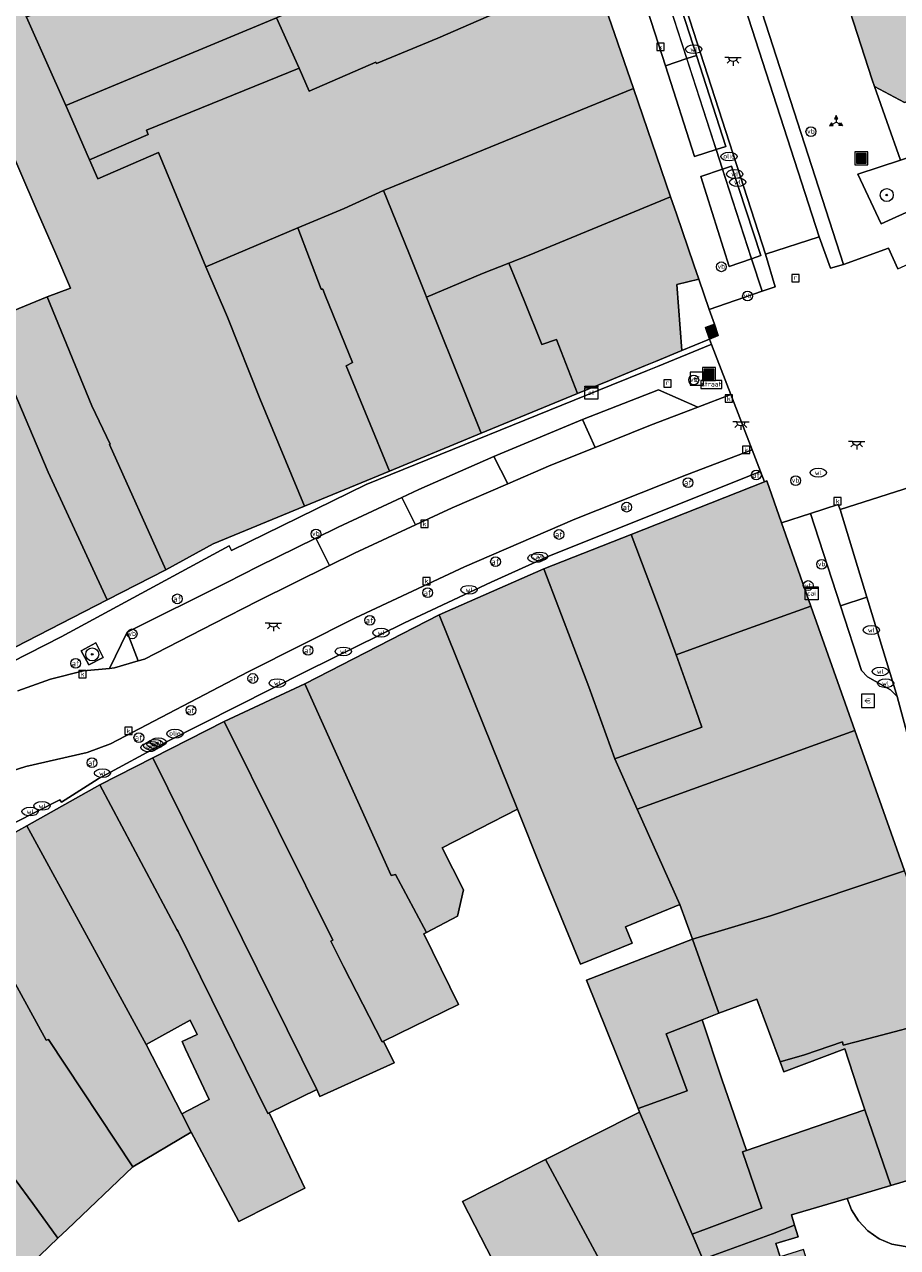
# Model space of a CAD drawing. Header units: metres. Extents: x 196496 to 197479, y 355139 to 356324.
# Tile 98 of 144: x 196968 to 197022, y 355938 to 356013. Entities that reach past the tile are written whole.
import ezdxf
from ezdxf.enums import TextEntityAlignment as Align

# ---------------------------------------------------------------- set-up
doc = ezdxf.new("R2010")
doc.units = ezdxf.units.M
doc.layers.get('0').update_dxf_attribs({"color": 252, "lineweight": 18})
for name, color, linetype, lineweight in [('B-WE-GR-BEPLANTING_CULTUUR_HEESTERS-GV', 252, 'Continuous', 18), ('B-WE-GR-BOOM-S', 252, 'Continuous', 18), ('B-WE-IE-MEUBILAIR_WATERWEGMEUBILAIR-S', 252, 'Continuous', 18), ('B-WE-IE-MEUBILAIR_WEGMEUBILAIR-GV', 252, 'Continuous', 18), ('B-WE-IE-MEUBILAIR_WEGMEUBILAIR-S', 252, 'Continuous', 18), ('B-WE-IE-MEUBILAIR_WEGMEUBILAIR_VERKEERSBORD-S', 252, 'Continuous', 18), ('B-WE-KL-BRANDSTOF_PUT-S', 252, 'Continuous', 18), ('B-WE-KL-DATA-S', 252, 'Continuous', 18), ('B-WE-KL-ET_KAST-S', 252, 'Continuous', 18), ('B-WE-KL-ET_LS_OV_LICHTPUNT-S', 252, 'Continuous', 18), ('B-WE-KL-WATER-S', 252, 'Continuous', 18), ('B-WE-OG-BEBOUWING-GV', 252, 'Continuous', 18), ('B-WE-OG-TERREIN_ERF-GV', 252, 'Continuous', 18), ('B-WE-RI-GWA_KOLK-S', 252, 'Continuous', 18), ('B-WE-RI-GWA_RIOOLPUT-S', 252, 'Continuous', 18), ('B-WE-RI-HWA_GOOT_LIJNGOOT-G', 252, 'Continuous', 18), ('B-WE-VH-ONVERHARD-GV', 252, 'Continuous', 18), ('B-WE-VH-VERHARDING_ASFALT-GV', 252, 'Continuous', 18), ('B-WE-VH-VERHARDING_BETONSTRAATSTEEN-GV', 252, 'Continuous', 18), ('B-WE-VH-VERHARDING_OPEN-GV', 252, 'Continuous', 18), ('B-WE-VH-VERHARDING_STRAATBAKSTEEN-GV', 252, 'Continuous', 18), ('B-WE-VH-VERHARDING_TEGEL-GV', 252, 'Continuous', 18), ('B-WE-VW-AFSLUITPAAL-S', 252, 'Continuous', 18)]:
    doc.layers.add(name, color=color, linetype=linetype, lineweight=lineweight)
doc.layers.add('X-XX-AL-PRESENTATIE_GEBOUW3-V', color=7, linetype='Continuous', lineweight=18, true_color=0xf0f0f0)
doc.styles.add('NLCS-ISO', font='NLCS-ISO.ttf')

# ---------------------------------------------------------------- blocks, each defined once
blk = doc.blocks.new('SIE-WEG_AFVALBAK-SO')
at = {"linetype": 'ByBlock', "lineweight": 18}
h = blk.add_hatch(color=0, dxfattribs=at)
h.dxf.hatch_style = 1
h.paths.add_polyline_path([(-1.5, -1.5), (1.5, -1.5), (1.5, 1.5), (-1.5, 1.5)])
at = {"color": 0, "linetype": 'ByBlock', "lineweight": 18}
for points in [[(-2, -2), (2, -2), (2, 2), (-2, 2)], [(-1.5, -1.5), (1.5, -1.5), (1.5, 1.5), (-1.5, 1.5)]]:
    blk.add_lwpolyline(points, close=True, dxfattribs=at)
blk = doc.blocks.new('SIE-WATER_VERKLIKKER_TRANSPORTLEIDING-SO')
at = {"color": 0, "linetype": 'ByBlock', "lineweight": 18}
blk.add_circle((0, 0), 1.5, dxfattribs=at)
at = {"color": 0, "linetype": 'ByBlock', "lineweight": 18, "style": 'NLCS-ISO'}
blk.add_text('vt', height=1.5, dxfattribs=at).set_placement((0, 0), align=Align.MIDDLE_CENTER)
blk = doc.blocks.new('SIE-WEG_VERKEERSBORD_STRAATNAAM-SO')
at = {"color": 0, "linetype": 'ByBlock', "lineweight": 18}
blk.add_lwpolyline([(-3.25, -1.25), (3.25, -1.25), (3.25, 1.25), (-3.25, 1.25)], close=True, dxfattribs=at)
at = {"color": 0, "linetype": 'ByBlock', "lineweight": 18, "style": 'NLCS-ISO'}
blk.add_text('straat', height=1.5, dxfattribs=at).set_placement((0, 0.15), align=Align.MIDDLE_CENTER)
blk = doc.blocks.new('SIE-WEG_VERKEERSBORD_WEGWIJZER-SO')
at = {"linetype": 'ByBlock', "lineweight": 18}
h = blk.add_hatch(color=0, dxfattribs=at)
h.dxf.hatch_style = 1
h.paths.add_polyline_path([(0.5, 1), (0, 2), (-0.5, 1)])
h = blk.add_hatch(color=0, dxfattribs=at)
h.dxf.hatch_style = 1
h.paths.add_polyline_path([(-1.38, -0.22), (-2, -1.15), (-0.88, -1.09)])
h = blk.add_hatch(color=0, dxfattribs=at)
h.dxf.hatch_style = 1
h.paths.add_polyline_path([(1.38, -0.22), (2, -1.15), (0.88, -1.09)])
at = {"color": 0, "linetype": 'ByBlock', "lineweight": 18}
for points in [[(-1.13, -0.65), (0, 0)], [(0, 1), (0, 0)], [(1.13, -0.65), (0, 0)]]:
    blk.add_lwpolyline(points, dxfattribs=at)
for points in [[(0.5, 1), (0, 2), (-0.5, 1)], [(-1.38, -0.22), (-2, -1.15), (-0.88, -1.09)], [(1.38, -0.22), (2, -1.15), (0.88, -1.09)]]:
    blk.add_lwpolyline(points, close=True, dxfattribs=at)
blk = doc.blocks.new('SKL-DATA_SIGNAAL_CAIKAST-SO')
at = {"color": 0, "linetype": 'ByBlock', "lineweight": 18}
for points in [[(-2, 2), (2, 2), (2, 1.68), (-2, 1.68)], [(-2, 1.52), (2, 1.52), (2, -2), (-2, -2)]]:
    blk.add_lwpolyline(points, close=True, dxfattribs=at)
at = {"color": 0, "linetype": 'ByBlock', "lineweight": 18, "style": 'NLCS-ISO'}
blk.add_text('cai', height=1.5, dxfattribs=at).set_placement((0, 0), align=Align.MIDDLE_CENTER)
blk = doc.blocks.new('SKL-ET_KAST_ELEKTRA-SO')
at = {"color": 0, "linetype": 'ByBlock', "lineweight": 18}
for points in [[(-2, 2), (2, 2), (2, 1.68), (-2, 1.68)], [(-2, 1.52), (2, 1.52), (2, -2), (-2, -2)]]:
    blk.add_lwpolyline(points, close=True, dxfattribs=at)
at = {"color": 0, "linetype": 'ByBlock', "lineweight": 18, "style": 'NLCS-ISO'}
blk.add_text('et', height=1.5, dxfattribs=at).set_placement((0, 0), align=Align.MIDDLE_CENTER)
blk = doc.blocks.new('SIE-WEG_PAAL_VERKEERSBORD-SO')
at = {"color": 0, "linetype": 'ByBlock', "lineweight": 18}
blk.add_circle((0, 0), 1.5, dxfattribs=at)
at = {"color": 0, "linetype": 'ByBlock', "lineweight": 18, "style": 'NLCS-ISO'}
blk.add_text('vb', height=1.5, dxfattribs=at).set_placement((0, 0.13), align=Align.MIDDLE_CENTER)
blk = doc.blocks.new('SVW-AFSLUITPAAL-SO')
at = {"lineweight": 18}
blk.add_circle((0, 0), 1.5, dxfattribs=at)
at = {"lineweight": 18, "style": 'NLCS-ISO'}
blk.add_text('af', height=1.8, dxfattribs=at).set_placement((0, 0), align=Align.MIDDLE_CENTER)
blk = doc.blocks.new('SRI-PUT_INSPECTIEPUT_RIOOLPUT-SO')
at = {"color": 0, "linetype": 'ByBlock', "lineweight": 18}
blk.add_lwpolyline([(-1.12, -1.12), (1.12, -1.12), (1.12, 1.12), (-1.12, 1.12)], close=True, dxfattribs=at)
at = {"color": 0, "linetype": 'ByBlock', "lineweight": 18, "style": 'NLCS-ISO'}
blk.add_text('r', height=1.5, dxfattribs=at).set_placement((0, 0.28), align=Align.MIDDLE_CENTER)
blk = doc.blocks.new('SKL-WATER_WATERLEIDINGPUT-SO')
at = {"color": 0, "linetype": 'ByBlock', "lineweight": 18}
blk.add_ellipse((0, 0), major_axis=(2.5, 0), ratio=0.54, dxfattribs=at)
at = {"color": 0, "linetype": 'ByBlock', "lineweight": 18, "style": 'NLCS-ISO'}
blk.add_text('wl', height=1.5, dxfattribs=at).set_placement((0, 0), align=Align.MIDDLE_CENTER)
blk = doc.blocks.new('SRI-KOLK-SO')
at = {"color": 0, "linetype": 'ByBlock', "lineweight": 18}
blk.add_lwpolyline([(-1.125, -1.125), (1.125, -1.125), (1.125, 1.125), (-1.125, 1.125)], close=True, dxfattribs=at)
at = {"color": 0, "linetype": 'ByBlock', "lineweight": 18, "style": 'NLCS-ISO'}
blk.add_text('k', height=1.5, dxfattribs=at).set_placement((0, 0), align=Align.MIDDLE_CENTER)
blk = doc.blocks.new('SKL-BENZINEPUT_OLIEPUT-SO')
at = {"color": 0, "linetype": 'ByBlock', "lineweight": 18}
blk.add_ellipse((0, 0), major_axis=(2.5, 0), ratio=0.54, dxfattribs=at)
at = {"color": 0, "linetype": 'ByBlock', "lineweight": 18, "style": 'NLCS-ISO'}
blk.add_text('olie', height=1.5, dxfattribs=at).set_placement((0, 0.16), align=Align.MIDDLE_CENTER)
blk = doc.blocks.new('SKL-ET_OV_LICHTPUNT-SO')
at = {"color": 0, "linetype": 'ByBlock', "lineweight": 18}
for points in [[(-1.25, 0), (-2.5, 0)], [(1.25, 0), (2.5, 0)], [(-0.92, -0.85), (-1.83, -1.7)], [(0, -1.25), (0, -2.5)], [(0.92, -0.85), (1.83, -1.7)]]:
    blk.add_lwpolyline(points, dxfattribs=at)
blk.add_lwpolyline([(0, 0), (1.25, 0, -1), (-1.25, 0)], format="xyb", close=True, dxfattribs=at)
blk = doc.blocks.new('SIE-WEG_BETAALAUTOMAAT-SO')
at = {"color": 0, "linetype": 'ByBlock', "lineweight": 18}
blk.add_lwpolyline([(-2, -2), (2, -2), (2, 2), (-2, 2)], close=True, dxfattribs=at)
at = {"color": 0, "linetype": 'ByBlock', "lineweight": 18, "style": 'NLCS-ISO'}
blk.add_text('€', height=1.5, dxfattribs=at).set_placement((0, 0), align=Align.MIDDLE_CENTER)
blk = doc.blocks.new('SGR-BOOM_01-SO')
at = {"linetype": 'ByBlock', "lineweight": 18}
h = blk.add_hatch(color=0, dxfattribs=at)
h.dxf.hatch_style = 1
edge = h.paths.add_edge_path()
edge.add_arc((0, 0), 0.25, 0, 360)
at = {"color": 0, "linetype": 'ByBlock', "lineweight": 18}
for radius in [2, 0.25]:
    blk.add_circle((0, 0), radius, dxfattribs=at)

msp = doc.modelspace()

# ---------------------------------------------------------------- hatches: boundary and pattern name
at = {"layer": 'X-XX-AL-PRESENTATIE_GEBOUW3-V'}
for points in [[(197038.476, 356026.102), (197037.327, 356025.743), (197036.482, 356025.479), (197035.766, 356027.694), (197033.381, 356035.071), (197029.369, 356037.13), (197022.49, 356034.954), (197022.174, 356035.93), (197020.849, 356040.017), (197020.823, 356040.097), (197011.196, 356036.986), (197009.765, 356036.524), (197010.691, 356033.654), (197012.362, 356028.475), (197014.931, 356020.512), (197016.802, 356021.146), (197017.866, 356017.858), (197020.385, 356010.057), (197020.518, 356009.646), (197022.38, 356008.673), (197022.826, 356008.817), (197028.948, 356010.799), (197034.106, 356012.469), (197042.07, 356015.048), (197041.61, 356016.462)], [(196989.888, 356011.156), (196989.926, 356011.071), (196993.7, 356012.623), (197003.225, 356016.792), (197003.059, 356017.237), (197001.924, 356020.268), (197001.765, 356020.695), (197001.433, 356021.582), (197001.335, 356021.844), (196987.863, 356015.687), (196984.937, 356014.379), (196983.797, 356013.87), (196985.177, 356010.783), (196985.808, 356009.37)], [(196983.797, 356013.87), (196984.937, 356014.379), (196983.635, 356017.447), (196982.836, 356019.564), (196982.659, 356019.49), (196982.428, 356020.081), (196975.729, 356016.949), (196968.435, 356013.919), (196970.844, 356008.485)], [(196990.371, 356003.258), (196996.511, 356005.76), (197005.721, 356009.522), (197003.225, 356016.792), (196993.7, 356012.623), (196989.926, 356011.071), (196989.888, 356011.156), (196985.808, 356009.37), (196985.177, 356010.783), (196975.799, 356006.963), (196975.918, 356006.699), (196972.306, 356005.149), (196972.813, 356003.987), (196976.55, 356005.592), (196979.455, 355998.573), (196985.096, 356000.969), (196987.945, 356002.162)], [(196971.073, 356007.969), (196970.844, 356008.485), (196968.435, 356013.919), (196967.817, 356015.39), (196963.931, 356013.766), (196967.2, 356006.388), (196969.037, 356002.132), (196970.228, 355999.374), (196971.136, 355997.27), (196969.709, 355996.733), (196972.459, 355990.029), (196973.574, 355987.681), (196973.532, 355987.662), (196976.991, 355979.955), (196979.898, 355981.566), (196985.509, 355983.877), (196982.774, 355990.492), (196980.778, 355995.489), (196979.455, 355998.573), (196976.55, 356005.592), (196972.813, 356003.987), (196972.306, 356005.149)], [(196970.844, 356008.485), (196971.073, 356007.969), (196972.306, 356005.149), (196975.918, 356006.699), (196975.799, 356006.963), (196985.177, 356010.783), (196983.797, 356013.87)], [(196996.511, 356005.76), (196990.371, 356003.258), (196991.914, 355999.432), (196992.95, 355996.866), (196993.004, 355996.71), (196996.451, 355998.159), (196998.062, 355998.797), (196999.32, 355999.295), (197008.003, 356002.872), (197005.721, 356009.522)], [(196991.914, 355999.432), (196990.371, 356003.258), (196987.945, 356002.162), (196985.096, 356000.969), (196986.53, 355997.193), (196986.632, 355997.198), (196986.795, 355996.777), (196988.461, 355992.694), (196988.07, 355992.496), (196990.73, 355986.028), (196996.361, 355988.348), (196993.004, 355996.71), (196992.95, 355996.866)], [(197008.357, 356001.841), (197008.003, 356002.872), (196999.32, 355999.295), (196998.062, 355998.797), (196999.003, 355996.503), (197000.091, 355993.798), (197000.99, 355994.118), (197002.28, 355990.786), (197004.244, 355991.595), (197006.456, 355992.506), (197007.068, 355992.758), (197008.698, 355993.43), (197008.382, 355997.482), (197009.736, 355997.824), (197009.433, 355998.705)], [(196979.455, 355998.573), (196980.778, 355995.489), (196982.774, 355990.492), (196985.509, 355983.877), (196990.73, 355986.028), (196988.07, 355992.496), (196988.461, 355992.694), (196986.795, 355996.777), (196986.632, 355997.198), (196986.53, 355997.193), (196985.096, 356000.969)], [(196999.003, 355996.503), (196998.062, 355998.797), (196996.451, 355998.159), (196993.004, 355996.71), (196996.361, 355988.348), (197002.28, 355990.786), (197000.99, 355994.118), (197000.091, 355993.798)], [(196965.602, 355995.744), (196965.155, 355996.775), (196961.212, 355995.068), (196962.666, 355991.71), (196961.44, 355991.179), (196959.959, 355994.599), (196957.565, 355993.563), (196957.885, 355992.825), (196957.557, 355992.683), (196957.818, 355992.037), (196957.992, 355991.606), (196958.841, 355989.506), (196959.078, 355989.616), (196960.163, 355987.187), (196959.841, 355987.033), (196961.027, 355984.1), (196961.102, 355983.959), (196961.872, 355982.199), (196962.446, 355980.887), (196962.618, 355980.969), (196965.605, 355974.112), (196973.4, 355978.112), (196969.757, 355985.968), (196965.86, 355995.154)], [(196973.532, 355987.662), (196973.574, 355987.681), (196972.459, 355990.029), (196969.709, 355996.733), (196965.86, 355995.154), (196969.757, 355985.968), (196973.4, 355978.112), (196976.991, 355979.955)], [(197010.69, 355995.046), (197010.139, 355994.84), (197010.392, 355994.127), (197010.929, 355994.349)], [(197016.626, 355977.734), (197014.824, 355982.837), (197013.91, 355985.423), (197013.765, 355985.366), (197005.57, 355982.136), (197007.418, 355977.264), (197008.335, 355974.736), (197012.273, 355976.16)], [(197004.573, 355968.339), (197009.921, 355970.287), (197009.581, 355971.301), (197008.335, 355974.736), (197007.418, 355977.264), (197005.57, 355982.136), (197000.21, 355980.024), (197002.969, 355972.77)], [(196998.594, 355965.261), (197000.058, 355961.615), (197002.461, 355955.726), (197005.646, 355957.026), (197005.231, 355958.033), (197008.561, 355959.386), (197005.945, 355965.258), (197004.573, 355968.339), (197002.969, 355972.77), (197000.21, 355980.024), (196993.79, 355977.193)], [(197005.945, 355965.258), (197019.323, 355970.097), (197016.626, 355977.734), (197012.273, 355976.16), (197008.335, 355974.736), (197009.581, 355971.301), (197009.921, 355970.287), (197004.573, 355968.339)], [(196985.534, 355972.95), (196990.838, 355961.18), (196991.111, 355961.241), (196993.01, 355957.678), (196994.91, 355958.687), (196995.282, 355960.306), (196993.979, 355962.876), (196998.594, 355965.261), (196993.79, 355977.193)], [(196980.57, 355970.636), (196987.253, 355957.21), (196987.135, 355957.149), (196987.91, 355955.596), (196990.274, 355950.951), (196990.365, 355950.997), (196994.969, 355953.253), (196992.844, 355957.59), (196993.01, 355957.678), (196991.111, 355961.241), (196990.838, 355961.18), (196985.534, 355972.95)], [(196976.186, 355968.398), (196986.267, 355948.03), (196986.464, 355947.591), (196991.016, 355949.668), (196990.365, 355950.997), (196990.274, 355950.951), (196987.91, 355955.596), (196987.135, 355957.149), (196987.253, 355957.21), (196980.57, 355970.636)], [(197019.323, 355970.097), (197005.945, 355965.258), (197008.561, 355959.386), (197009.338, 355957.261), (197014.147, 355958.696), (197022.371, 355961.469)], [(196983.342, 355946.589), (196986.267, 355948.03), (196976.186, 355968.398), (196972.947, 355966.745), (196977.668, 355957.87), (196977.744, 355957.728), (196983.265, 355946.551)], [(196972.947, 355966.745), (196968.45, 355964.233), (196975.784, 355950.785), (196978.491, 355952.291), (196978.928, 355951.412), (196977.989, 355950.974), (196978.212, 355950.5), (196979.661, 355947.423), (196977.984, 355946.535), (196978.554, 355945.407), (196981.474, 355939.922), (196985.543, 355941.972), (196983.342, 355946.589), (196983.265, 355946.551), (196977.744, 355957.728), (196977.668, 355957.87)], [(196969.783, 355951.093), (196974.962, 355943.277), (196978.554, 355945.407), (196977.984, 355946.535), (196975.784, 355950.785), (196968.45, 355964.233), (196963.831, 355961.651), (196969.648, 355951.056)], [(196957.348, 355957.74), (196961.635, 355952.001), (196963.815, 355947.685), (196965.886, 355944.713), (196967.748, 355942.505), (196968.816, 355941.033), (196970.369, 355938.892), (196970.939, 355939.436), (196974.962, 355943.277), (196969.783, 355951.093), (196969.648, 355951.056), (196963.831, 355961.651), (196963.123, 355961.255)], [(197019.395, 355950.963), (197025.154, 355952.469), (197022.466, 355961.2), (197022.371, 355961.469), (197014.147, 355958.696), (197009.338, 355957.261), (197010.96, 355952.714), (197013.292, 355953.585), (197014.724, 355949.738), (197016.229, 355950.159), (197018.554, 355950.953), (197018.602, 355950.756)], [(196957.348, 355957.74), (196954.47, 355955.665), (196961.245, 355946.166), (196965.373, 355940.612), (196968.186, 355936.809), (196970.369, 355938.892), (196968.816, 355941.033), (196967.748, 355942.505), (196965.886, 355944.713), (196963.815, 355947.685), (196961.635, 355952.001)], [(197009.941, 355952.313), (197010.96, 355952.714), (197009.338, 355957.261), (197002.832, 355954.754), (197006.004, 355946.86), (197009.01, 355947.953), (197007.728, 355951.444)], [(197011.139, 355948.674), (197009.941, 355952.313), (197007.728, 355951.444), (197009.01, 355947.953), (197006.004, 355946.86), (197006.096, 355946.631), (197009.332, 355939.131), (197013.608, 355940.748), (197012.422, 355944.191), (197012.666, 355944.281)], [(197026.687, 355943.672), (197027.394, 355943.882), (197027.764, 355943.992), (197025.154, 355952.469), (197019.395, 355950.963), (197018.602, 355950.756), (197018.554, 355950.953), (197016.229, 355950.159), (197014.724, 355949.738), (197014.953, 355949.123), (197018.704, 355950.519), (197019.486, 355948.141), (197019.932, 355946.785), (197021.536, 355942.138)], [(197009.989, 355937.612), (197009.332, 355939.131), (197006.096, 355946.631), (197000.326, 355943.728), (197004.199, 355936.494), (197004.214, 355936.466), (197004.713, 355935.531)], [(197018.84, 355941.335), (197021.536, 355942.138), (197019.932, 355946.785), (197016.165, 355945.487), (197012.666, 355944.281), (197012.422, 355944.191), (197013.608, 355940.748), (197009.332, 355939.131), (197009.989, 355937.612), (197014.267, 355939.157), (197015.618, 355939.697), (197015.432, 355940.32)], [(197000.326, 355943.728), (196995.214, 355941.156), (196998.971, 355933.861), (196999.039, 355933.728), (197004.199, 355936.494)], [(197019.887, 355926.586), (197017.464, 355934.154), (197017.146, 355935.146), (197016.559, 355936.978), (197016.168, 355938.199), (197014.742, 355937.742), (197014.463, 355938.573), (197015.831, 355938.98), (197015.618, 355939.697), (197014.267, 355939.157), (197009.989, 355937.612), (197004.713, 355935.531), (197004.953, 355934.923), (197002.85, 355934.245), (197004.402, 355929.427), (197008.555, 355916.536), (197005.483, 355915.547), (197008.258, 355906.929), (197011.33, 355907.919), (197024.506, 355912.165), (197024.015, 355913.698), (197021.575, 355921.316), (197021.255, 355922.317), (197020.205, 355925.594)]]:
    msp.add_hatch(color=256, dxfattribs=at).paths.add_polyline_path(points)

# ---------------------------------------------------------------- linework, layer by layer
at = {"layer": 'B-WE-GR-BEPLANTING_CULTUUR_HEESTERS-GV', "flags": 128}
msp.add_lwpolyline([(197020.933, 356001.218), (197023.145, 356002.216), (197029.779, 356005.207), (197028.776, 356007.304), (197022.116, 356005.127), (197019.505, 356004.273)], close=True, dxfattribs=at)
at = {"layer": 'B-WE-IE-MEUBILAIR_WEGMEUBILAIR-GV', "flags": 128}
msp.add_lwpolyline([(196972.685, 355975.469), (196971.786, 355974.99), (196972.268, 355974.123), (196973.136, 355974.574)], close=True, dxfattribs=at)
at = {"layer": 'B-WE-OG-BEBOUWING-GV', "flags": 128}
for points in [[(196989.888, 356011.156), (196989.926, 356011.071), (196993.7, 356012.623), (197003.225, 356016.792), (197003.059, 356017.237), (197001.924, 356020.268), (197001.765, 356020.695), (197001.433, 356021.582), (197001.335, 356021.844), (196987.863, 356015.687), (196984.937, 356014.379), (196983.797, 356013.87), (196985.177, 356010.783), (196985.808, 356009.37)], [(196983.797, 356013.87), (196984.937, 356014.379), (196983.635, 356017.447), (196982.836, 356019.564), (196982.659, 356019.49), (196982.428, 356020.081), (196975.729, 356016.949), (196968.435, 356013.919), (196970.844, 356008.485)], [(196990.371, 356003.258), (196996.511, 356005.76), (197005.721, 356009.522), (197003.225, 356016.792), (196993.7, 356012.623), (196989.926, 356011.071), (196989.888, 356011.156), (196985.808, 356009.37), (196985.177, 356010.783), (196975.799, 356006.963), (196975.918, 356006.699), (196972.306, 356005.149), (196972.813, 356003.987), (196976.55, 356005.592), (196979.455, 355998.573), (196985.096, 356000.969), (196987.945, 356002.162)], [(196971.073, 356007.969), (196970.844, 356008.485), (196968.435, 356013.919), (196967.817, 356015.39), (196963.931, 356013.766), (196967.2, 356006.388), (196969.037, 356002.132), (196970.228, 355999.374), (196971.136, 355997.27), (196969.709, 355996.733), (196972.459, 355990.029), (196973.574, 355987.681), (196973.532, 355987.662), (196976.991, 355979.955), (196979.898, 355981.566), (196985.509, 355983.877), (196982.774, 355990.492), (196980.778, 355995.489), (196979.455, 355998.573), (196976.55, 356005.592), (196972.813, 356003.987), (196972.306, 356005.149)], [(196970.844, 356008.485), (196971.073, 356007.969), (196972.306, 356005.149), (196975.918, 356006.699), (196975.799, 356006.963), (196985.177, 356010.783), (196983.797, 356013.87)], [(196996.511, 356005.76), (196990.371, 356003.258), (196991.914, 355999.432), (196992.95, 355996.866), (196993.004, 355996.71), (196996.451, 355998.159), (196998.062, 355998.797), (196999.32, 355999.295), (197008.003, 356002.872), (197005.721, 356009.522)], [(196991.914, 355999.432), (196990.371, 356003.258), (196987.945, 356002.162), (196985.096, 356000.969), (196986.53, 355997.193), (196986.632, 355997.198), (196986.795, 355996.777), (196988.461, 355992.694), (196988.07, 355992.496), (196990.73, 355986.028), (196996.361, 355988.348), (196993.004, 355996.71), (196992.95, 355996.866)], [(197008.357, 356001.841), (197008.003, 356002.872), (196999.32, 355999.295), (196998.062, 355998.797), (196999.003, 355996.503), (197000.091, 355993.798), (197000.99, 355994.118), (197002.28, 355990.786), (197004.244, 355991.595), (197006.456, 355992.506), (197007.068, 355992.758), (197008.698, 355993.43), (197008.382, 355997.482), (197009.736, 355997.824), (197009.433, 355998.705)], [(196979.455, 355998.573), (196980.778, 355995.489), (196982.774, 355990.492), (196985.509, 355983.877), (196990.73, 355986.028), (196988.07, 355992.496), (196988.461, 355992.694), (196986.795, 355996.777), (196986.632, 355997.198), (196986.53, 355997.193), (196985.096, 356000.969)], [(196999.003, 355996.503), (196998.062, 355998.797), (196996.451, 355998.159), (196993.004, 355996.71), (196996.361, 355988.348), (197002.28, 355990.786), (197000.99, 355994.118), (197000.091, 355993.798)], [(196965.602, 355995.744), (196965.155, 355996.775), (196961.212, 355995.068), (196962.666, 355991.71), (196961.44, 355991.179), (196959.959, 355994.599), (196957.565, 355993.563), (196957.885, 355992.825), (196957.557, 355992.683), (196957.818, 355992.037), (196957.992, 355991.606), (196958.841, 355989.506), (196959.078, 355989.616), (196960.163, 355987.187), (196959.841, 355987.033), (196961.027, 355984.1), (196961.102, 355983.959), (196961.872, 355982.199), (196962.446, 355980.887), (196962.618, 355980.969), (196965.605, 355974.112), (196973.4, 355978.112), (196969.757, 355985.968), (196965.86, 355995.154)], [(196973.532, 355987.662), (196973.574, 355987.681), (196972.459, 355990.029), (196969.709, 355996.733), (196965.86, 355995.154), (196969.757, 355985.968), (196973.4, 355978.112), (196976.991, 355979.955)], [(197010.69, 355995.046), (197010.139, 355994.84), (197010.392, 355994.127), (197010.929, 355994.349)], [(197016.626, 355977.734), (197014.824, 355982.837), (197013.91, 355985.423), (197013.765, 355985.366), (197005.57, 355982.136), (197007.418, 355977.264), (197008.335, 355974.736), (197012.273, 355976.16)], [(197004.573, 355968.339), (197009.921, 355970.287), (197009.581, 355971.301), (197008.335, 355974.736), (197007.418, 355977.264), (197005.57, 355982.136), (197000.21, 355980.024), (197002.969, 355972.77)], [(196998.594, 355965.261), (197000.058, 355961.615), (197002.461, 355955.726), (197005.646, 355957.026), (197005.231, 355958.033), (197008.561, 355959.386), (197005.945, 355965.258), (197004.573, 355968.339), (197002.969, 355972.77), (197000.21, 355980.024), (196993.79, 355977.193)], [(197005.945, 355965.258), (197019.323, 355970.097), (197016.626, 355977.734), (197012.273, 355976.16), (197008.335, 355974.736), (197009.581, 355971.301), (197009.921, 355970.287), (197004.573, 355968.339)], [(196985.534, 355972.95), (196990.838, 355961.18), (196991.111, 355961.241), (196993.01, 355957.678), (196994.91, 355958.687), (196995.282, 355960.306), (196993.979, 355962.876), (196998.594, 355965.261), (196993.79, 355977.193)], [(196980.57, 355970.636), (196987.253, 355957.21), (196987.135, 355957.149), (196987.91, 355955.596), (196990.274, 355950.951), (196990.365, 355950.997), (196994.969, 355953.253), (196992.844, 355957.59), (196993.01, 355957.678), (196991.111, 355961.241), (196990.838, 355961.18), (196985.534, 355972.95)], [(196976.186, 355968.398), (196986.267, 355948.03), (196986.464, 355947.591), (196991.016, 355949.668), (196990.365, 355950.997), (196990.274, 355950.951), (196987.91, 355955.596), (196987.135, 355957.149), (196987.253, 355957.21), (196980.57, 355970.636)], [(197019.323, 355970.097), (197005.945, 355965.258), (197008.561, 355959.386), (197009.338, 355957.261), (197014.147, 355958.696), (197022.371, 355961.469)], [(196983.342, 355946.589), (196986.267, 355948.03), (196976.186, 355968.398), (196972.947, 355966.745), (196977.668, 355957.87), (196977.744, 355957.728), (196983.265, 355946.551)], [(196972.947, 355966.745), (196968.45, 355964.233), (196975.784, 355950.785), (196978.491, 355952.291), (196978.928, 355951.412), (196977.989, 355950.974), (196978.212, 355950.5), (196979.661, 355947.423), (196977.984, 355946.535), (196978.554, 355945.407), (196981.474, 355939.922), (196985.543, 355941.972), (196983.342, 355946.589), (196983.265, 355946.551), (196977.744, 355957.728), (196977.668, 355957.87)], [(196969.783, 355951.093), (196974.962, 355943.277), (196978.554, 355945.407), (196977.984, 355946.535), (196975.784, 355950.785), (196968.45, 355964.233), (196963.831, 355961.651), (196969.648, 355951.056)], [(196957.348, 355957.74), (196961.635, 355952.001), (196963.815, 355947.685), (196965.886, 355944.713), (196967.748, 355942.505), (196968.816, 355941.033), (196970.369, 355938.892), (196970.939, 355939.436), (196974.962, 355943.277), (196969.783, 355951.093), (196969.648, 355951.056), (196963.831, 355961.651), (196963.123, 355961.255)], [(197019.395, 355950.963), (197025.154, 355952.469), (197022.466, 355961.2), (197022.371, 355961.469), (197014.147, 355958.696), (197009.338, 355957.261), (197010.96, 355952.714), (197013.292, 355953.585), (197014.724, 355949.738), (197016.229, 355950.159), (197018.554, 355950.953), (197018.602, 355950.756)], [(196957.348, 355957.74), (196954.47, 355955.665), (196961.245, 355946.166), (196965.373, 355940.612), (196968.186, 355936.809), (196970.369, 355938.892), (196968.816, 355941.033), (196967.748, 355942.505), (196965.886, 355944.713), (196963.815, 355947.685), (196961.635, 355952.001)], [(197009.941, 355952.313), (197010.96, 355952.714), (197009.338, 355957.261), (197002.832, 355954.754), (197006.004, 355946.86), (197009.01, 355947.953), (197007.728, 355951.444)], [(197011.139, 355948.674), (197009.941, 355952.313), (197007.728, 355951.444), (197009.01, 355947.953), (197006.004, 355946.86), (197006.096, 355946.631), (197009.332, 355939.131), (197013.608, 355940.748), (197012.422, 355944.191), (197012.666, 355944.281)], [(197026.687, 355943.672), (197027.394, 355943.882), (197027.764, 355943.992), (197025.154, 355952.469), (197019.395, 355950.963), (197018.602, 355950.756), (197018.554, 355950.953), (197016.229, 355950.159), (197014.724, 355949.738), (197014.953, 355949.123), (197018.704, 355950.519), (197019.486, 355948.141), (197019.932, 355946.785), (197021.536, 355942.138)], [(197009.989, 355937.612), (197009.332, 355939.131), (197006.096, 355946.631), (197000.326, 355943.728), (197004.199, 355936.494), (197004.214, 355936.466), (197004.713, 355935.531)], [(197018.84, 355941.335), (197021.536, 355942.138), (197019.932, 355946.785), (197016.165, 355945.487), (197012.666, 355944.281), (197012.422, 355944.191), (197013.608, 355940.748), (197009.332, 355939.131), (197009.989, 355937.612), (197014.267, 355939.157), (197015.618, 355939.697), (197015.432, 355940.32)], [(197000.326, 355943.728), (196995.214, 355941.156), (196998.971, 355933.861), (196999.039, 355933.728), (197004.199, 355936.494)], [(197019.887, 355926.586), (197017.464, 355934.154), (197017.146, 355935.146), (197016.559, 355936.978), (197016.168, 355938.199), (197014.742, 355937.742), (197014.463, 355938.573), (197015.831, 355938.98), (197015.618, 355939.697), (197014.267, 355939.157), (197009.989, 355937.612), (197004.713, 355935.531), (197004.953, 355934.923), (197002.85, 355934.245), (197004.402, 355929.427), (197008.555, 355916.536), (197005.483, 355915.547), (197008.258, 355906.929), (197011.33, 355907.919), (197024.506, 355912.165), (197024.015, 355913.698), (197021.575, 355921.316), (197021.255, 355922.317), (197020.205, 355925.594)]]:
    msp.add_lwpolyline(points, close=True, dxfattribs=at)
msp.add_lwpolyline([(197017.866, 356017.858), (197020.385, 356010.057), (197020.518, 356009.646), (197022.38, 356008.673), (197022.826, 356008.817), (197028.948, 356010.799), (197034.106, 356012.469), (197042.07, 356015.048)], dxfattribs=at)
at = {"layer": 'B-WE-OG-TERREIN_ERF-GV', "flags": 128}
for points in [[(196965.86, 355995.154), (196969.709, 355996.733), (196971.136, 355997.27), (196970.228, 355999.374), (196969.037, 356002.132), (196967.2, 356006.388)], [(196998.971, 355933.861), (196995.214, 355941.156), (197000.326, 355943.728), (197006.096, 355946.631), (197006.004, 355946.86), (197002.832, 355954.754), (197009.338, 355957.261), (197008.561, 355959.386), (197005.231, 355958.033), (197005.646, 355957.026), (197002.461, 355955.726), (197000.058, 355961.615), (196998.594, 355965.261), (196993.979, 355962.876), (196995.282, 355960.306), (196994.91, 355958.687), (196993.01, 355957.678), (196992.844, 355957.59), (196994.969, 355953.253), (196990.365, 355950.997), (196991.016, 355949.668), (196986.464, 355947.591), (196986.267, 355948.03), (196983.342, 355946.589), (196985.543, 355941.972), (196981.474, 355939.922), (196978.554, 355945.407), (196974.962, 355943.277), (196970.939, 355939.436), (196970.369, 355938.892), (196968.186, 355936.809)]]:
    msp.add_lwpolyline(points, dxfattribs=at)
for points in [[(197010.392, 355994.127), (197010.139, 355994.84), (197010.69, 355995.046), (197010.377, 355995.959), (197009.736, 355997.824), (197008.382, 355997.482), (197008.698, 355993.43), (197010.299, 355994.089)], [(197016.165, 355945.487), (197019.932, 355946.785), (197019.486, 355948.141), (197018.704, 355950.519), (197014.953, 355949.123), (197014.724, 355949.738), (197013.292, 355953.585), (197010.96, 355952.714), (197009.941, 355952.313), (197011.139, 355948.674), (197012.666, 355944.281)], [(196975.784, 355950.785), (196977.984, 355946.535), (196979.661, 355947.423), (196978.212, 355950.5), (196977.989, 355950.974), (196978.928, 355951.412), (196978.491, 355952.291)]]:
    msp.add_lwpolyline(points, close=True, dxfattribs=at)
at = {"layer": 'B-WE-RI-HWA_GOOT_LIJNGOOT-G', "flags": 128}
for points in [[(196958.642, 356176.376), (196980.877, 356114.58), (196985.396, 356101.399), (196989.731, 356088.162), (197018.633, 355998.714)], [(196958.642, 356176.376), (196980.877, 356114.58), (196985.396, 356101.399), (196989.731, 356088.162), (197018.633, 355998.714)], [(196979.605, 356118.116), (196980.877, 356114.58), (196985.396, 356101.399), (196989.731, 356088.162), (197018.633, 355998.714)], [(197013.617, 355997.073), (196984.8, 356086.233), (196980.44, 356099.544)], [(197013.617, 355997.073), (196984.8, 356086.233), (196980.44, 356099.544)], [(197008.996, 356011.37), (197007.213, 356016.886)], [(197010.804, 356005.778), (197008.996, 356011.37)], [(197011.191, 356004.581), (197010.804, 356005.778)], [(197012.97, 355999.073), (197011.191, 356004.581)], [(197013.617, 355997.074), (197012.97, 355999.073)]]:
    msp.add_lwpolyline(points, dxfattribs=at)
at = {"layer": 'B-WE-VH-ONVERHARD-GV', "flags": 128}
msp.add_lwpolyline([(196972.685, 355975.469), (196971.786, 355974.99), (196972.268, 355974.123), (196973.136, 355974.574)], close=True, dxfattribs=at)
at = {"layer": 'B-WE-VH-VERHARDING_ASFALT-GV', "flags": 128}
msp.add_lwpolyline([(197023.744, 355985.366), (197018.413, 355983.673), (197020.063, 355978.282), (197021.723, 355972.858), (197021.919, 355972.178), (197027.186, 355952.601)], dxfattribs=at)
at = {"layer": 'B-WE-VH-VERHARDING_BETONSTRAATSTEEN-GV', "flags": 128}
for points in [[(197018.413, 355983.673), (197018.304, 355983.98), (197016.599, 355983.42), (197018.436, 355977.747), (197020.063, 355978.282)], [(197021.919, 355972.178), (197021.723, 355972.858), (197020.063, 355978.282), (197018.436, 355977.747), (197019.724, 355973.769), (197020.099, 355973.379), (197020.24, 355973.3), (197020.888, 355972.936), (197021.507, 355972.589)]]:
    msp.add_lwpolyline(points, close=True, dxfattribs=at)
msp.add_lwpolyline([(197022.409, 355938.374), (197021.592, 355938.534), (197020.807, 355938.864), (197020.108, 355939.349), (197019.535, 355939.954), (197019.111, 355940.632), (197018.84, 355941.335), (197015.432, 355940.32), (197015.618, 355939.697), (197015.831, 355938.98), (197014.463, 355938.573), (197014.742, 355937.742)], dxfattribs=at)
at = {"layer": 'B-WE-VH-VERHARDING_OPEN-GV', "flags": 128}
for points in [[(197017.123, 356000.427), (197017.829, 355998.501), (197018.633, 355998.714), (196989.731, 356088.162), (196985.396, 356101.399), (196980.877, 356114.58), (196979.605, 356118.116), (196978.745, 356117.816), (196980.018, 356114.278), (196984.533, 356101.11), (196988.866, 356087.88)], [(196975.456, 356116.667), (196976.743, 356113.086), (196981.303, 356099.834), (196985.665, 356086.516), (197013.839, 355999.345), (197017.123, 356000.427), (196988.866, 356087.88), (196984.533, 356101.11), (196980.018, 356114.278), (196978.745, 356117.816)], [(197003.376, 355987.476), (197006.777, 355988.837), (197009.673, 355989.952), (197007.258, 355991.025), (197002.586, 355989.187)], [(196997.143, 355986.92), (196997.993, 355985.238), (197000.645, 355986.382), (197003.376, 355987.476), (197002.586, 355989.187), (196997.535, 355987.092)], [(196991.487, 355984.401), (196992.334, 355982.725), (196994.579, 355983.765), (196997.993, 355985.238), (196997.143, 355986.92), (196992.529, 355984.887)], [(196986.214, 355981.904), (196987.058, 355980.232), (196988.584, 355980.988), (196992.334, 355982.725), (196991.487, 355984.401), (196987.572, 355982.574)], [(196979.947, 355976.662), (196982.666, 355978.055), (196987.058, 355980.232), (196986.214, 355981.904), (196982.668, 355980.155), (196980.742, 355979.18), (196974.622, 355976.119), (196975.302, 355974.363), (196975.677, 355974.474)], [(196975.302, 355974.363), (196974.622, 355976.119), (196973.544, 355973.901), (196973.845, 355973.93)]]:
    msp.add_lwpolyline(points, close=True, dxfattribs=at)
msp.add_lwpolyline([(197007.805, 356017.082), (197009.586, 356011.568), (197011.396, 356005.962), (197010.804, 356005.778), (197011.191, 356004.581), (197011.752, 356004.769), (197013.552, 355999.271), (197012.97, 355999.073), (197013.617, 355997.074), (197014.433, 355997.355), (197013.839, 355999.345), (196985.665, 356086.516)], dxfattribs=at)
at = {"layer": 'B-WE-VH-VERHARDING_STRAATBAKSTEEN-GV', "flags": 128}
for points in [[(196989.731, 356088.162), (197018.633, 355998.714), (197021.393, 355999.717), (197021.969, 355998.459), (197024.343, 355999.546), (197023.188, 356002.095), (197023.145, 356002.216), (197020.933, 356001.218), (197019.505, 356004.273), (197022.116, 356005.127), (197021.277, 356007.498), (197020.518, 356009.646), (197020.385, 356010.057), (197017.866, 356017.858)], [(197003.225, 356016.792), (197005.721, 356009.522), (197008.003, 356002.872), (197008.357, 356001.841), (197009.433, 355998.705), (197009.736, 355997.824), (197010.377, 355995.959), (197013.617, 355997.074), (197012.97, 355999.073), (197011.593, 355998.605), (197009.851, 356004.131), (197011.191, 356004.581), (197010.804, 356005.778), (197009.476, 356005.364), (197007.68, 356010.929), (197005.898, 356016.449)], [(197021.969, 355998.459), (197021.393, 355999.717), (197018.633, 355998.714), (197017.829, 355998.501), (197017.123, 356000.427), (197013.839, 355999.345), (197014.433, 355997.355), (197013.617, 355997.074), (197010.377, 355995.959), (197010.69, 355995.046), (197010.929, 355994.349), (197010.392, 355994.127), (197010.514, 355993.809), (197011.699, 355990.732), (197013.012, 355987.322), (197013.518, 355986.008), (197013.765, 355985.366), (197013.91, 355985.423), (197014.824, 355982.837), (197016.599, 355983.42), (197018.304, 355983.98), (197018.413, 355983.673), (197023.744, 355985.366)], [(196966.483, 355973.769), (196970.555, 355975.842), (196980.886, 355981.425), (196981.03, 355981.136), (196989.301, 355985.206), (197004.361, 355991.314), (197006.577, 355992.213), (197007.188, 355992.46), (197010.427, 355993.774), (197010.514, 355993.809), (197010.392, 355994.127), (197010.299, 355994.089), (197008.698, 355993.43), (197007.068, 355992.758), (197006.456, 355992.506), (197004.244, 355991.595), (197002.28, 355990.786), (196996.361, 355988.348), (196990.73, 355986.028), (196985.509, 355983.877), (196979.898, 355981.566), (196976.991, 355979.955), (196973.4, 355978.112), (196965.605, 355974.112)], [(196967.908, 355972.519), (196969.9, 355973.234), (196971.942, 355973.746), (196973.544, 355973.901), (196974.622, 355976.119), (196980.742, 355979.18), (196982.668, 355980.155), (196986.214, 355981.904), (196987.572, 355982.574), (196991.487, 355984.401), (196992.529, 355984.887), (196997.143, 355986.92), (196997.535, 355987.092), (197002.586, 355989.187), (197007.258, 355991.025), (197009.673, 355989.952), (197011.699, 355990.732), (197010.514, 355993.809), (197010.427, 355993.774), (197007.188, 355992.46), (197006.577, 355992.213), (197004.361, 355991.314), (196989.301, 355985.206), (196981.03, 355981.136), (196980.886, 355981.425), (196970.555, 355975.842), (196966.483, 355973.769)], [(196967.102, 355967.462), (196968.399, 355967.866), (196972.165, 355968.742), (196973.586, 355969.269), (196982.051, 355973.69), (196988.643, 355977.01), (196995.333, 355980.136), (197002.113, 355983.063), (197008.973, 355985.787), (197013.012, 355987.322), (197011.699, 355990.732), (197009.673, 355989.952), (197006.777, 355988.837), (197003.376, 355987.476), (197000.645, 355986.382), (196997.993, 355985.238), (196994.579, 355983.765), (196992.334, 355982.725), (196988.584, 355980.988), (196987.058, 355980.232), (196982.666, 355978.055), (196979.947, 355976.662), (196975.677, 355974.474), (196975.302, 355974.363), (196973.845, 355973.93), (196973.544, 355973.901), (196971.942, 355973.746), (196969.9, 355973.234), (196967.908, 355972.519)], [(196967.695, 355964.408), (196970.49, 355965.83), (196970.58, 355965.685), (196972.837, 355967.118), (196977.077, 355969.419), (196985.637, 355973.727), (196991.66, 355976.692), (196996.984, 355979.199), (197000.567, 355980.813), (197013.518, 355986.008), (197013.012, 355987.322), (197008.973, 355985.787), (197002.113, 355983.063), (196995.333, 355980.136), (196988.643, 355977.01), (196982.051, 355973.69), (196973.586, 355969.269), (196972.165, 355968.742), (196968.399, 355967.866), (196967.102, 355967.462)], [(196963.831, 355961.651), (196968.45, 355964.233), (196972.947, 355966.745), (196976.186, 355968.398), (196980.57, 355970.636), (196985.534, 355972.95), (196993.79, 355977.193), (197000.21, 355980.024), (197005.57, 355982.136), (197013.765, 355985.366), (197013.518, 355986.008), (197000.567, 355980.813), (196996.984, 355979.199), (196991.66, 355976.692), (196985.637, 355973.727), (196977.077, 355969.419), (196972.837, 355967.118), (196970.58, 355965.685), (196970.49, 355965.83), (196967.695, 355964.408)]]:
    msp.add_lwpolyline(points, dxfattribs=at)
for points in [[(197028.948, 356010.799), (197022.826, 356008.817), (197022.38, 356008.673), (197020.518, 356009.646), (197021.277, 356007.498), (197022.116, 356005.127), (197028.776, 356007.304), (197029.779, 356005.207), (197023.145, 356002.216), (197023.188, 356002.095), (197044.027, 356011.521), (197049.531, 356014.011), (197060.112, 356018.797), (197058.511, 356022.3), (197058.414, 356022.245), (197056.128, 356020.957), (197051.121, 356018.135), (197050.468, 356019.285), (197047.298, 356018.3), (197046.322, 356018.002), (197046.819, 356016.563), (197043.057, 356015.363), (197042.07, 356015.048), (197034.106, 356012.469)], [(197008.996, 356011.37), (197009.586, 356011.568), (197007.805, 356017.082), (197007.213, 356016.886), (197005.898, 356016.449), (197007.68, 356010.929)], [(197009.586, 356011.568), (197008.996, 356011.37), (197007.68, 356010.929), (197009.476, 356005.364), (197010.804, 356005.778), (197011.396, 356005.962)], [(197011.593, 355998.605), (197012.97, 355999.073), (197013.552, 355999.271), (197011.752, 356004.769), (197011.191, 356004.581), (197009.851, 356004.131)], [(196972.685, 355975.469), (196973.136, 355974.574), (196972.268, 355974.123), (196971.786, 355974.99)], [(197026.687, 355943.672), (197021.536, 355942.138), (197018.84, 355941.335), (197019.111, 355940.632), (197019.535, 355939.954), (197020.108, 355939.349), (197020.807, 355938.864), (197021.592, 355938.534), (197022.409, 355938.374), (197023.209, 355938.38), (197023.948, 355938.528), (197024.647, 355938.808), (197025.319, 355939.241), (197025.917, 355939.822), (197026.393, 355940.527), (197026.712, 355941.316), (197026.861, 355942.136), (197026.844, 355942.935)]]:
    msp.add_lwpolyline(points, close=True, dxfattribs=at)
at = {"layer": 'B-WE-VH-VERHARDING_TEGEL-GV', "flags": 128}
msp.add_lwpolyline([(197027.186, 355952.601), (197021.919, 355972.178), (197021.507, 355972.589), (197020.888, 355972.936), (197020.24, 355973.3), (197020.099, 355973.379), (197019.724, 355973.769), (197018.436, 355977.747), (197016.599, 355983.42), (197014.824, 355982.837), (197016.626, 355977.734), (197019.323, 355970.097), (197022.371, 355961.469)], dxfattribs=at)

# ---------------------------------------------------------------- block references
at = {"layer": 'B-WE-GR-BOOM-S', "xscale": 0.2, "yscale": 0.2, "zscale": 0.2}
for p in [(197021.279, 356002.986), (196972.471, 355974.766)]:
    msp.add_blockref('SGR-BOOM_01-SO', p, dxfattribs=at)
at = {"layer": 'B-WE-IE-MEUBILAIR_WATERWEGMEUBILAIR-S', "xscale": 0.2, "yscale": 0.2, "zscale": 0.2}
msp.add_blockref('SIE-WATER_VERKLIKKER_TRANSPORTLEIDING-SO', (197016.454, 355978.995), dxfattribs=at)
at = {"layer": 'B-WE-IE-MEUBILAIR_WEGMEUBILAIR-S', "xscale": 0.2, "yscale": 0.2, "zscale": 0.2}
for name, p in [('SIE-WEG_PAAL_VERKEERSBORD-SO', (197016.619, 356006.885)), ('SIE-WEG_AFVALBAK-SO', (197019.716, 356005.236)), ('SIE-WEG_PAAL_VERKEERSBORD-SO', (197011.121, 355998.577)), ('SIE-WEG_PAAL_VERKEERSBORD-SO', (197012.726, 355996.781)), ('SIE-WEG_AFVALBAK-SO', (197010.36, 355991.984)), ('SIE-WEG_PAAL_VERKEERSBORD-SO', (197009.426, 355991.625)), ('SIE-WEG_BETAALAUTOMAAT-SO', (197009.613, 355991.697)), ('SIE-WEG_PAAL_VERKEERSBORD-SO', (197015.681, 355985.438)), ('SIE-WEG_PAAL_VERKEERSBORD-SO', (196986.214, 355982.166)), ('SIE-WEG_PAAL_VERKEERSBORD-SO', (197017.282, 355980.302)), ('SIE-WEG_PAAL_VERKEERSBORD-SO', (196974.926, 355976.025)), ('SIE-WEG_BETAALAUTOMAAT-SO', (197020.124, 355971.91))]:
    msp.add_blockref(name, p, dxfattribs=at)
at = {"layer": 'B-WE-IE-MEUBILAIR_WEGMEUBILAIR_VERKEERSBORD-S', "xscale": 0.2, "yscale": 0.2, "zscale": 0.2}
for name, p in [('SIE-WEG_VERKEERSBORD_WEGWIJZER-SO', (197018.169, 356007.467)), ('SIE-WEG_VERKEERSBORD_STRAATNAAM-SO', (197010.5, 355991.342))]:
    msp.add_blockref(name, p, dxfattribs=at)
at = {"layer": 'B-WE-KL-BRANDSTOF_PUT-S', "xscale": 0.2, "yscale": 0.2, "zscale": 0.2}
for p in [(197011.596, 356005.348), (196977.556, 355969.891)]:
    msp.add_blockref('SKL-BENZINEPUT_OLIEPUT-SO', p, dxfattribs=at)
at = {"layer": 'B-WE-KL-DATA-S', "xscale": 0.2, "yscale": 0.2, "zscale": 0.2}
msp.add_blockref('SKL-DATA_SIGNAAL_CAIKAST-SO', (197016.661, 355978.523), dxfattribs=at)
at = {"layer": 'B-WE-KL-ET_KAST-S', "xscale": 0.2, "yscale": 0.2, "zscale": 0.2}
msp.add_blockref('SKL-ET_KAST_ELEKTRA-SO', (197003.135, 355990.842), dxfattribs=at)
at = {"layer": 'B-WE-KL-ET_LS_OV_LICHTPUNT-S', "xscale": 0.2, "yscale": 0.2, "zscale": 0.2}
for p in [(197011.837, 356011.434), (197012.318, 355989.051), (197019.432, 355987.85), (196983.603, 355976.68)]:
    msp.add_blockref('SKL-ET_OV_LICHTPUNT-SO', p, dxfattribs=at)
at = {"layer": 'B-WE-KL-WATER-S', "xscale": 0.2, "yscale": 0.2, "zscale": 0.2}
for p in [(197009.424, 356011.944), (197011.94, 356004.276), (197012.114, 356003.774), (197017.07, 355985.929), (196999.732, 355980.68), (196999.967, 355980.782), (196995.617, 355978.736), (196990.216, 355976.097), (197020.332, 355976.26), (196987.903, 355974.945), (197020.878, 355973.715), (196983.846, 355973.001), (197021.207, 355972.988), (196975.951, 355969.049), (196976.13, 355969.143), (196976.335, 355969.256), (196976.526, 355969.369), (196973.104, 355967.466), (196968.658, 355965.105), (196969.393, 355965.452)]:
    msp.add_blockref('SKL-WATER_WATERLEIDINGPUT-SO', p, dxfattribs=at)
at = {"layer": 'B-WE-RI-GWA_KOLK-S', "xscale": 0.2, "yscale": 0.2, "zscale": 0.2}
for p in [(197007.376, 356012.093), (197011.579, 355990.476), (197012.652, 355987.335), (197018.264, 355984.173), (196992.879, 355982.782), (196993.003, 355979.268), (196971.88, 355973.552), (196974.697, 355970.058)]:
    msp.add_blockref('SRI-KOLK-SO', p, dxfattribs=at)
at = {"layer": 'B-WE-RI-GWA_RIOOLPUT-S', "xscale": 0.2, "yscale": 0.2, "zscale": 0.2}
for p in [(197015.676, 355997.88), (197007.817, 355991.409)]:
    msp.add_blockref('SRI-PUT_INSPECTIEPUT_RIOOLPUT-SO', p, dxfattribs=at)
at = {"layer": 'B-WE-VW-AFSLUITPAAL-S', "xscale": 0.2, "yscale": 0.2, "zscale": 0.2}
for p in [(197009.074, 355985.319), (197013.258, 355985.785), (197005.3, 355983.811), (197001.145, 355982.13), (196997.246, 355980.456), (196993.074, 355978.554), (196977.703, 355978.176), (196989.524, 355976.861), (196985.733, 355975.009), (196971.46, 355974.211), (196982.337, 355973.283), (196978.538, 355971.326), (196975.337, 355969.647), (196972.454, 355968.104)]:
    msp.add_blockref('SVW-AFSLUITPAAL-SO', p, dxfattribs=at)

doc.saveas('drawing.dxf')
